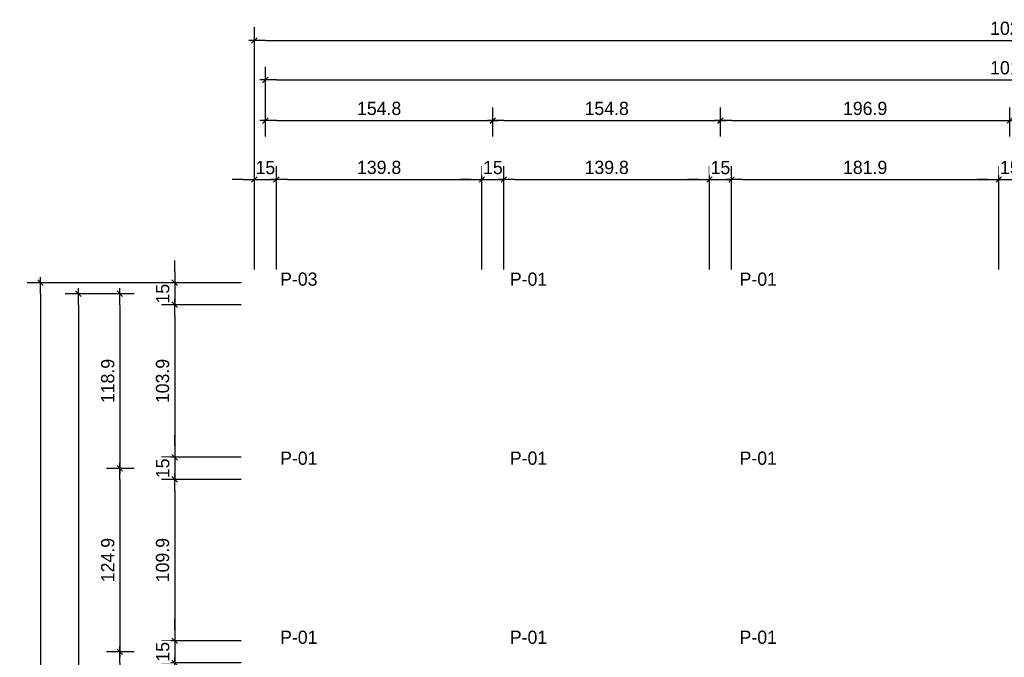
# Model space of a CAD drawing. Header units: millimetres. Extents: x 19442 to 19711, y 4351 to 4752.
# Tile 4 of 256: x 19442.44 to 19449.14, y 4519.67 to 4524.01. Entities that reach past the tile are written whole.
import ezdxf

# ---------------------------------------------------------------- set-up
doc = ezdxf.new("R2010")
doc.units = ezdxf.units.MM
doc.layers.add('0 @ 0.5', color=7, linetype='Continuous')
doc.layers.add('TEXTO @ 0.5', color=2, linetype='Continuous')
doc.styles.add('century gothic', font='GOTHIC.TTF')
doc.dimstyles.new('ANOTATIVE CM SMCONSTRUCCIONES', dxfattribs={"dimscale": 0, "dimtxt": 0.18, "dimasz": 0.15, "dimexe": 0.18, "dimexo": 0.18, "dimgap": 0.07, "dimtad": 1, "dimdec": 1, "dimlfac": 100, "dimdsep": 46, "dimtxsty": 'century gothic', "dimblk1": 'FLECHA1', "dimblk2": 'FLECHA1', "dimsah": 1, "dimcen": 0.18, "dimdle": 0.075, "dimclrd": 1, "dimclre": 1, "dimclrt": 2, "dimaunit": 1, "dimadec": 0, "dimazin": 2, "dimtfac": 0.75, "dimtdec": 1, "dimtix": 1, "dimtmove": 2, "dimatfit": 3, "dimfxl": 0.09, "dimtvp": 1.5, "dimtfill": 1, "dimtolj": 1, "dimtzin": 0, "dimarcsym": 0})

# ---------------------------------------------------------------- blocks, each defined once
blk = doc.blocks.new('FLECHA1')
at = {"color": 1}
blk.add_line((-1, 0), (0.496, 0), dxfattribs=at)
at = {"color": 4}
blk.add_line((-0.246, -0.248), (0.248, 0.25), dxfattribs=at)
blk = doc.blocks.new('*D413')
at = {"color": 1, "lineweight": -2, "transparency": 16777216}
for p, q in [((19444.108, 4523.2156), (19444.108, 4523.4145)), ((19445.6561, 4523.2156), (19445.6561, 4523.4145)), ((19444.183, 4523.3245), (19445.5811, 4523.3245))]:
    blk.add_line(p, q, dxfattribs=at)
at = {"layer": 'Defpoints', "color": 0, "transparency": 16777216}
for p in [(19445.6561, 4523.3245), (19444.108, 4523.1256), (19445.6561, 4523.1256)]:
    blk.add_point(p, dxfattribs=at)
at = {"color": 1, "lineweight": -2, "transparency": 16777216, "xscale": 0.075, "yscale": 0.075, "zscale": 0.075, "rotation": 180}
blk.add_blockref('FLECHA1', (19444.108, 4523.3245), dxfattribs=at)
at = {"color": 1, "lineweight": -2, "transparency": 16777216, "xscale": 0.075, "yscale": 0.075, "zscale": 0.075}
blk.add_blockref('FLECHA1', (19445.6561, 4523.3245), dxfattribs=at)
at = {"color": 2, "transparency": 16777216, "insert": (19444.8821, 4523.4068), "char_height": 0.09, "attachment_point": 5, "style": 'century gothic', "bg_fill": 3, "box_fill_scale": 1.1, "bg_fill_color": 256, "bg_fill_true_color": 13158600, "bg_fill_transparency": 0}
blk.add_mtext('\\A1;154.8', dxfattribs=at)
blk = doc.blocks.new('*D414')
at = {"color": 1, "lineweight": -2, "transparency": 16777216}
for p, q in [((19445.6561, 4523.2156), (19445.6561, 4523.4145)), ((19447.2042, 4523.2156), (19447.2042, 4523.4145)), ((19445.7311, 4523.3245), (19447.1292, 4523.3245))]:
    blk.add_line(p, q, dxfattribs=at)
at = {"layer": 'Defpoints', "color": 0, "transparency": 16777216}
for p in [(19447.2042, 4523.3245), (19445.6561, 4523.1256), (19447.2042, 4523.1256)]:
    blk.add_point(p, dxfattribs=at)
at = {"color": 1, "lineweight": -2, "transparency": 16777216, "xscale": 0.075, "yscale": 0.075, "zscale": 0.075, "rotation": 180}
blk.add_blockref('FLECHA1', (19445.6561, 4523.3245), dxfattribs=at)
at = {"color": 1, "lineweight": -2, "transparency": 16777216, "xscale": 0.075, "yscale": 0.075, "zscale": 0.075}
blk.add_blockref('FLECHA1', (19447.2042, 4523.3245), dxfattribs=at)
at = {"color": 2, "transparency": 16777216, "insert": (19446.4302, 4523.4068), "char_height": 0.09, "attachment_point": 5, "style": 'century gothic', "bg_fill": 3, "box_fill_scale": 1.1, "bg_fill_color": 256, "bg_fill_true_color": 13158600, "bg_fill_transparency": 0}
blk.add_mtext('\\A1;154.8', dxfattribs=at)
blk = doc.blocks.new('*D415')
at = {"color": 1, "lineweight": -2, "transparency": 16777216}
for p, q in [((19447.2042, 4523.33), (19447.2042, 4523.4145)), ((19449.173, 4523.3197), (19449.173, 4523.4145)), ((19447.2792, 4523.3245), (19449.098, 4523.3245))]:
    blk.add_line(p, q, dxfattribs=at)
at = {"layer": 'Defpoints', "color": 0, "transparency": 16777216}
for p in [(19449.173, 4523.3245), (19447.2042, 4523.24), (19449.173, 4523.2297)]:
    blk.add_point(p, dxfattribs=at)
at = {"color": 1, "lineweight": -2, "transparency": 16777216, "xscale": 0.075, "yscale": 0.075, "zscale": 0.075, "rotation": 180}
blk.add_blockref('FLECHA1', (19447.2042, 4523.3245), dxfattribs=at)
at = {"color": 1, "lineweight": -2, "transparency": 16777216, "xscale": 0.075, "yscale": 0.075, "zscale": 0.075}
blk.add_blockref('FLECHA1', (19449.173, 4523.3245), dxfattribs=at)
at = {"color": 2, "transparency": 16777216, "insert": (19448.1886, 4523.4068), "char_height": 0.09, "attachment_point": 5, "style": 'century gothic', "bg_fill": 3, "box_fill_scale": 1.1, "bg_fill_color": 256, "bg_fill_true_color": 13158600, "bg_fill_transparency": 0}
blk.add_mtext('\\A1;196.9', dxfattribs=at)
blk = doc.blocks.new('*D419')
at = {"color": 1, "lineweight": -2, "transparency": 16777216}
for p, q in [((19444.108, 4523.33), (19444.108, 4523.6913)), ((19454.2379, 4523.2156), (19454.2379, 4523.6913)), ((19444.183, 4523.6013), (19454.1629, 4523.6013))]:
    blk.add_line(p, q, dxfattribs=at)
at = {"layer": 'Defpoints', "color": 0, "transparency": 16777216}
for p in [(19454.2379, 4523.6013), (19444.108, 4523.24), (19454.2379, 4523.1256)]:
    blk.add_point(p, dxfattribs=at)
at = {"color": 1, "lineweight": -2, "transparency": 16777216, "xscale": 0.075, "yscale": 0.075, "zscale": 0.075, "rotation": 180}
blk.add_blockref('FLECHA1', (19444.108, 4523.6013), dxfattribs=at)
at = {"color": 1, "lineweight": -2, "transparency": 16777216, "xscale": 0.075, "yscale": 0.075, "zscale": 0.075}
blk.add_blockref('FLECHA1', (19454.2379, 4523.6013), dxfattribs=at)
at = {"color": 2, "transparency": 16777216, "insert": (19449.173, 4523.6835), "char_height": 0.09, "attachment_point": 5, "style": 'century gothic', "bg_fill": 3, "box_fill_scale": 1.1, "bg_fill_color": 256, "bg_fill_true_color": 13158600, "bg_fill_transparency": 0}
blk.add_mtext('\\A1;1013', dxfattribs=at)
blk = doc.blocks.new('*D420')
at = {"color": 1, "lineweight": -2, "transparency": 16777216}
for p, q in [((19443.2163, 4522.1459), (19443.0282, 4522.1459)), ((19443.1182, 4522.0709), (19443.1182, 4521.0317)), ((19443.2163, 4520.9567), (19443.0282, 4520.9567))]:
    blk.add_line(p, q, dxfattribs=at)
at = {"layer": 'Defpoints', "color": 0, "transparency": 16777216}
for p in [(19443.3063, 4522.1459), (19443.1182, 4520.9567), (19443.3063, 4520.9567)]:
    blk.add_point(p, dxfattribs=at)
at = {"color": 1, "lineweight": -2, "transparency": 16777216, "xscale": 0.075, "yscale": 0.075, "zscale": 0.075}
for p, rotation in [((19443.1182, 4522.1459), 90), ((19443.1182, 4520.9567), 270)]:
    blk.add_blockref('FLECHA1', p, dxfattribs=dict(at, rotation=rotation))
at = {"color": 2, "transparency": 16777216, "insert": (19443.0359, 4521.5513), "char_height": 0.09, "attachment_point": 5, "rotation": 90, "style": 'century gothic', "bg_fill": 3, "box_fill_scale": 1.1, "bg_fill_color": 256, "bg_fill_true_color": 13158600, "bg_fill_transparency": 0}
blk.add_mtext('\\A1;118.9', dxfattribs=at)
blk = doc.blocks.new('*D421')
at = {"color": 1, "lineweight": -2, "transparency": 16777216}
for p, q in [((19443.2163, 4520.9567), (19443.0282, 4520.9567)), ((19443.1182, 4520.8817), (19443.1182, 4519.7825)), ((19443.2163, 4519.7075), (19443.0282, 4519.7075))]:
    blk.add_line(p, q, dxfattribs=at)
at = {"layer": 'Defpoints', "color": 0, "transparency": 16777216}
for p in [(19443.3063, 4520.9567), (19443.1182, 4519.7075), (19443.3063, 4519.7075)]:
    blk.add_point(p, dxfattribs=at)
at = {"color": 1, "lineweight": -2, "transparency": 16777216, "xscale": 0.075, "yscale": 0.075, "zscale": 0.075}
for p, rotation in [((19443.1182, 4520.9567), 90), ((19443.1182, 4519.7075), 270)]:
    blk.add_blockref('FLECHA1', p, dxfattribs=dict(at, rotation=rotation))
at = {"color": 2, "transparency": 16777216, "insert": (19443.0359, 4520.3321), "char_height": 0.09, "attachment_point": 5, "rotation": 90, "style": 'century gothic', "bg_fill": 3, "box_fill_scale": 1.1, "bg_fill_color": 256, "bg_fill_true_color": 13158600, "bg_fill_transparency": 0}
blk.add_mtext('\\A1;124.9', dxfattribs=at)
blk = doc.blocks.new('*D422')
at = {"color": 1, "lineweight": -2, "transparency": 16777216}
for p, q in [((19443.2163, 4519.7075), (19443.0282, 4519.7075)), ((19443.1182, 4519.6325), (19443.1182, 4517.8625)), ((19443.2163, 4517.7875), (19443.0282, 4517.7875))]:
    blk.add_line(p, q, dxfattribs=at)
at = {"layer": 'Defpoints', "color": 0, "transparency": 16777216}
for p in [(19443.3063, 4519.7075), (19443.1182, 4517.7875), (19443.3063, 4517.7875)]:
    blk.add_point(p, dxfattribs=at)
at = {"color": 1, "lineweight": -2, "transparency": 16777216, "xscale": 0.075, "yscale": 0.075, "zscale": 0.075}
for p, rotation in [((19443.1182, 4519.7075), 90), ((19443.1182, 4517.7875), 270)]:
    blk.add_blockref('FLECHA1', p, dxfattribs=dict(at, rotation=rotation))
at = {"color": 2, "transparency": 16777216, "insert": (19443.0359, 4518.7475), "char_height": 0.09, "attachment_point": 5, "rotation": 90, "style": 'century gothic', "bg_fill": 3, "box_fill_scale": 1.1, "bg_fill_color": 256, "bg_fill_true_color": 13158600, "bg_fill_transparency": 0}
blk.add_mtext('\\A1;192', dxfattribs=at)
blk = doc.blocks.new('*D423')
at = {"color": 1, "lineweight": -2, "transparency": 16777216}
for p, q in [((19443.2163, 4522.1459), (19442.7458, 4522.1459)), ((19442.8358, 4522.0709), (19442.8358, 4515.9425)), ((19443.2163, 4515.8675), (19442.7458, 4515.8675))]:
    blk.add_line(p, q, dxfattribs=at)
at = {"layer": 'Defpoints', "color": 0, "transparency": 16777216}
for p in [(19443.3063, 4522.1459), (19442.8358, 4515.8675), (19443.3063, 4515.8675)]:
    blk.add_point(p, dxfattribs=at)
at = {"color": 1, "lineweight": -2, "transparency": 16777216, "xscale": 0.075, "yscale": 0.075, "zscale": 0.075}
for p, rotation in [((19442.8358, 4522.1459), 90), ((19442.8358, 4515.8675), 270)]:
    blk.add_blockref('FLECHA1', p, dxfattribs=dict(at, rotation=rotation))
at = {"color": 2, "transparency": 16777216, "insert": (19442.7535, 4519.0067), "char_height": 0.09, "attachment_point": 5, "rotation": 90, "style": 'century gothic', "bg_fill": 3, "box_fill_scale": 1.1, "bg_fill_color": 256, "bg_fill_true_color": 13158600, "bg_fill_transparency": 0}
blk.add_mtext('\\A1;627.8', dxfattribs=at)
blk = doc.blocks.new('*D437')
at = {"color": 1, "lineweight": -2, "transparency": 16777216}
for p, q in [((19445.6561, 4523.2156), (19445.6561, 4523.4145)), ((19447.2042, 4523.2156), (19447.2042, 4523.4145)), ((19445.7311, 4523.3245), (19447.1292, 4523.3245))]:
    blk.add_line(p, q, dxfattribs=at)
at = {"layer": 'Defpoints', "color": 0, "transparency": 16777216}
for p in [(19447.2042, 4523.3245), (19445.6561, 4523.1256), (19447.2042, 4523.1256)]:
    blk.add_point(p, dxfattribs=at)
at = {"color": 1, "lineweight": -2, "transparency": 16777216, "xscale": 0.075, "yscale": 0.075, "zscale": 0.075, "rotation": 180}
blk.add_blockref('FLECHA1', (19445.6561, 4523.3245), dxfattribs=at)
at = {"color": 1, "lineweight": -2, "transparency": 16777216, "xscale": 0.075, "yscale": 0.075, "zscale": 0.075}
blk.add_blockref('FLECHA1', (19447.2042, 4523.3245), dxfattribs=at)
at = {"color": 2, "transparency": 16777216, "insert": (19446.4302, 4523.4068), "char_height": 0.09, "attachment_point": 5, "style": 'century gothic', "bg_fill": 3, "box_fill_scale": 1.1, "bg_fill_color": 256, "bg_fill_true_color": 13158600, "bg_fill_transparency": 0}
blk.add_mtext('\\A1;154.8', dxfattribs=at)
blk = doc.blocks.new('*D438')
at = {"color": 1, "lineweight": -2, "transparency": 16777216}
for p, q in [((19447.2042, 4523.2156), (19447.2042, 4523.4145)), ((19449.173, 4523.2156), (19449.173, 4523.4145)), ((19447.2792, 4523.3245), (19449.098, 4523.3245))]:
    blk.add_line(p, q, dxfattribs=at)
at = {"layer": 'Defpoints', "color": 0, "transparency": 16777216}
for p in [(19449.173, 4523.3245), (19447.2042, 4523.1256), (19449.173, 4523.1256)]:
    blk.add_point(p, dxfattribs=at)
at = {"color": 1, "lineweight": -2, "transparency": 16777216, "xscale": 0.075, "yscale": 0.075, "zscale": 0.075, "rotation": 180}
blk.add_blockref('FLECHA1', (19447.2042, 4523.3245), dxfattribs=at)
at = {"color": 1, "lineweight": -2, "transparency": 16777216, "xscale": 0.075, "yscale": 0.075, "zscale": 0.075}
blk.add_blockref('FLECHA1', (19449.173, 4523.3245), dxfattribs=at)
at = {"color": 2, "transparency": 16777216, "insert": (19448.1886, 4523.4068), "char_height": 0.09, "attachment_point": 5, "style": 'century gothic', "bg_fill": 3, "box_fill_scale": 1.1, "bg_fill_color": 256, "bg_fill_true_color": 13158600, "bg_fill_transparency": 0}
blk.add_mtext('\\A1;196.9', dxfattribs=at)
blk = doc.blocks.new('*D442')
at = {"color": 1, "lineweight": -2, "transparency": 16777216}
for p, q in [((19444.033, 4522.3109), (19444.033, 4523.013)), ((19444.183, 4522.3109), (19444.183, 4523.013)), ((19443.958, 4522.923), (19443.883, 4522.923)), ((19444.033, 4522.923), (19444.183, 4522.923)), ((19444.258, 4522.923), (19444.333, 4522.923))]:
    blk.add_line(p, q, dxfattribs=at)
at = {"layer": 'Defpoints', "color": 0, "transparency": 16777216}
for p in [(19444.033, 4522.2209), (19444.183, 4522.2209)]:
    blk.add_point(p, dxfattribs=at)
at = {"color": 1, "lineweight": -2, "transparency": 16777216, "xscale": 0.075, "yscale": 0.075, "zscale": 0.075}
blk.add_blockref('FLECHA1', (19444.033, 4522.923), dxfattribs=at)
at = {"color": 1, "lineweight": -2, "transparency": 16777216, "xscale": 0.075, "yscale": 0.075, "zscale": 0.075, "rotation": 180}
blk.add_blockref('FLECHA1', (19444.183, 4522.923), dxfattribs=at)
at = {"color": 2, "transparency": 16777216, "insert": (19444.108, 4523.0041), "char_height": 0.09, "attachment_point": 5, "style": 'century gothic', "bg_fill": 3, "box_fill_scale": 1.1, "bg_fill_color": 256, "bg_fill_true_color": 13158600, "bg_fill_transparency": 0}
blk.add_mtext('\\A1;15', dxfattribs=at)
at = {"layer": 'Defpoints', "color": 0, "transparency": 16777216}
blk.add_point((19444.183, 4522.923), dxfattribs=at)
blk = doc.blocks.new('*D443')
at = {"color": 1, "lineweight": -2, "transparency": 16777216}
for p, q in [((19444.183, 4522.3109), (19444.183, 4523.013)), ((19445.5811, 4522.3109), (19445.5811, 4523.013)), ((19444.258, 4522.923), (19445.5061, 4522.923))]:
    blk.add_line(p, q, dxfattribs=at)
at = {"layer": 'Defpoints', "color": 0, "transparency": 16777216}
for p in [(19445.5811, 4522.923), (19444.183, 4522.2209), (19445.5811, 4522.2209)]:
    blk.add_point(p, dxfattribs=at)
at = {"color": 1, "lineweight": -2, "transparency": 16777216, "xscale": 0.075, "yscale": 0.075, "zscale": 0.075, "rotation": 180}
blk.add_blockref('FLECHA1', (19444.183, 4522.923), dxfattribs=at)
at = {"color": 1, "lineweight": -2, "transparency": 16777216, "xscale": 0.075, "yscale": 0.075, "zscale": 0.075}
blk.add_blockref('FLECHA1', (19445.5811, 4522.923), dxfattribs=at)
at = {"color": 2, "transparency": 16777216, "insert": (19444.8821, 4523.0053), "char_height": 0.09, "attachment_point": 5, "style": 'century gothic', "bg_fill": 3, "box_fill_scale": 1.1, "bg_fill_color": 256, "bg_fill_true_color": 13158600, "bg_fill_transparency": 0}
blk.add_mtext('\\A1;139.8', dxfattribs=at)
blk = doc.blocks.new('*D444')
at = {"color": 1, "lineweight": -2, "transparency": 16777216}
for p, q in [((19445.5811, 4522.3109), (19445.5811, 4523.013)), ((19445.7311, 4522.3109), (19445.7311, 4523.013)), ((19445.5061, 4522.923), (19445.4311, 4522.923)), ((19445.5811, 4522.923), (19445.7311, 4522.923)), ((19445.8061, 4522.923), (19445.8811, 4522.923))]:
    blk.add_line(p, q, dxfattribs=at)
at = {"layer": 'Defpoints', "color": 0, "transparency": 16777216}
for p in [(19445.5811, 4522.2209), (19445.7311, 4522.2209)]:
    blk.add_point(p, dxfattribs=at)
at = {"color": 1, "lineweight": -2, "transparency": 16777216, "xscale": 0.075, "yscale": 0.075, "zscale": 0.075}
blk.add_blockref('FLECHA1', (19445.5811, 4522.923), dxfattribs=at)
at = {"color": 1, "lineweight": -2, "transparency": 16777216, "xscale": 0.075, "yscale": 0.075, "zscale": 0.075, "rotation": 180}
blk.add_blockref('FLECHA1', (19445.7311, 4522.923), dxfattribs=at)
at = {"color": 2, "transparency": 16777216, "insert": (19445.6561, 4523.0041), "char_height": 0.09, "attachment_point": 5, "style": 'century gothic', "bg_fill": 3, "box_fill_scale": 1.1, "bg_fill_color": 256, "bg_fill_true_color": 13158600, "bg_fill_transparency": 0}
blk.add_mtext('\\A1;15', dxfattribs=at)
at = {"layer": 'Defpoints', "color": 0, "transparency": 16777216}
blk.add_point((19445.7311, 4522.923), dxfattribs=at)
blk = doc.blocks.new('*D445')
at = {"color": 1, "lineweight": -2, "transparency": 16777216}
for p, q in [((19445.7311, 4522.3109), (19445.7311, 4523.013)), ((19447.1292, 4522.3109), (19447.1292, 4523.013)), ((19445.8061, 4522.923), (19447.0542, 4522.923))]:
    blk.add_line(p, q, dxfattribs=at)
at = {"layer": 'Defpoints', "color": 0, "transparency": 16777216}
for p in [(19447.1292, 4522.923), (19445.7311, 4522.2209), (19447.1292, 4522.2209)]:
    blk.add_point(p, dxfattribs=at)
at = {"color": 1, "lineweight": -2, "transparency": 16777216, "xscale": 0.075, "yscale": 0.075, "zscale": 0.075, "rotation": 180}
blk.add_blockref('FLECHA1', (19445.7311, 4522.923), dxfattribs=at)
at = {"color": 1, "lineweight": -2, "transparency": 16777216, "xscale": 0.075, "yscale": 0.075, "zscale": 0.075}
blk.add_blockref('FLECHA1', (19447.1292, 4522.923), dxfattribs=at)
at = {"color": 2, "transparency": 16777216, "insert": (19446.4302, 4523.0053), "char_height": 0.09, "attachment_point": 5, "style": 'century gothic', "bg_fill": 3, "box_fill_scale": 1.1, "bg_fill_color": 256, "bg_fill_true_color": 13158600, "bg_fill_transparency": 0}
blk.add_mtext('\\A1;139.8', dxfattribs=at)
blk = doc.blocks.new('*D446')
at = {"color": 1, "lineweight": -2, "transparency": 16777216}
for p, q in [((19447.1292, 4522.3109), (19447.1292, 4523.013)), ((19447.2792, 4522.3109), (19447.2792, 4523.013)), ((19447.0542, 4522.923), (19446.9792, 4522.923)), ((19447.1292, 4522.923), (19447.2792, 4522.923)), ((19447.3542, 4522.923), (19447.4292, 4522.923))]:
    blk.add_line(p, q, dxfattribs=at)
at = {"layer": 'Defpoints', "color": 0, "transparency": 16777216}
for p in [(19447.1292, 4522.2209), (19447.2792, 4522.2209)]:
    blk.add_point(p, dxfattribs=at)
at = {"color": 1, "lineweight": -2, "transparency": 16777216, "xscale": 0.075, "yscale": 0.075, "zscale": 0.075}
blk.add_blockref('FLECHA1', (19447.1292, 4522.923), dxfattribs=at)
at = {"color": 1, "lineweight": -2, "transparency": 16777216, "xscale": 0.075, "yscale": 0.075, "zscale": 0.075, "rotation": 180}
blk.add_blockref('FLECHA1', (19447.2792, 4522.923), dxfattribs=at)
at = {"color": 2, "transparency": 16777216, "insert": (19447.2042, 4523.0041), "char_height": 0.09, "attachment_point": 5, "style": 'century gothic', "bg_fill": 3, "box_fill_scale": 1.1, "bg_fill_color": 256, "bg_fill_true_color": 13158600, "bg_fill_transparency": 0}
blk.add_mtext('\\A1;15', dxfattribs=at)
at = {"layer": 'Defpoints', "color": 0, "transparency": 16777216}
blk.add_point((19447.2792, 4522.923), dxfattribs=at)
blk = doc.blocks.new('*D447')
at = {"color": 1, "lineweight": -2, "transparency": 16777216}
for p, q in [((19447.2792, 4522.3109), (19447.2792, 4523.013)), ((19449.098, 4522.3109), (19449.098, 4523.013)), ((19447.3542, 4522.923), (19449.023, 4522.923))]:
    blk.add_line(p, q, dxfattribs=at)
at = {"layer": 'Defpoints', "color": 0, "transparency": 16777216}
for p in [(19449.098, 4522.923), (19447.2792, 4522.2209), (19449.098, 4522.2209)]:
    blk.add_point(p, dxfattribs=at)
at = {"color": 1, "lineweight": -2, "transparency": 16777216, "xscale": 0.075, "yscale": 0.075, "zscale": 0.075, "rotation": 180}
blk.add_blockref('FLECHA1', (19447.2792, 4522.923), dxfattribs=at)
at = {"color": 1, "lineweight": -2, "transparency": 16777216, "xscale": 0.075, "yscale": 0.075, "zscale": 0.075}
blk.add_blockref('FLECHA1', (19449.098, 4522.923), dxfattribs=at)
at = {"color": 2, "transparency": 16777216, "insert": (19448.1886, 4523.0053), "char_height": 0.09, "attachment_point": 5, "style": 'century gothic', "bg_fill": 3, "box_fill_scale": 1.1, "bg_fill_color": 256, "bg_fill_true_color": 13158600, "bg_fill_transparency": 0}
blk.add_mtext('\\A1;181.9', dxfattribs=at)
blk = doc.blocks.new('*D448')
at = {"color": 1, "lineweight": -2, "transparency": 16777216}
for p, q in [((19449.098, 4522.3109), (19449.098, 4523.013)), ((19449.248, 4522.3109), (19449.248, 4523.013)), ((19449.023, 4522.923), (19448.948, 4522.923)), ((19449.098, 4522.923), (19449.248, 4522.923)), ((19449.323, 4522.923), (19449.398, 4522.923))]:
    blk.add_line(p, q, dxfattribs=at)
at = {"layer": 'Defpoints', "color": 0, "transparency": 16777216}
for p in [(19449.098, 4522.2209), (19449.248, 4522.2209)]:
    blk.add_point(p, dxfattribs=at)
at = {"color": 1, "lineweight": -2, "transparency": 16777216, "xscale": 0.075, "yscale": 0.075, "zscale": 0.075}
blk.add_blockref('FLECHA1', (19449.098, 4522.923), dxfattribs=at)
at = {"color": 1, "lineweight": -2, "transparency": 16777216, "xscale": 0.075, "yscale": 0.075, "zscale": 0.075, "rotation": 180}
blk.add_blockref('FLECHA1', (19449.248, 4522.923), dxfattribs=at)
at = {"color": 2, "transparency": 16777216, "insert": (19449.173, 4523.0041), "char_height": 0.09, "attachment_point": 5, "style": 'century gothic', "bg_fill": 3, "box_fill_scale": 1.1, "bg_fill_color": 256, "bg_fill_true_color": 13158600, "bg_fill_transparency": 0}
blk.add_mtext('\\A1;15', dxfattribs=at)
at = {"layer": 'Defpoints', "color": 0, "transparency": 16777216}
blk.add_point((19449.248, 4522.923), dxfattribs=at)
blk = doc.blocks.new('*D452')
at = {"color": 1, "lineweight": -2, "transparency": 16777216}
for p, q in [((19443.4911, 4522.2959), (19443.4911, 4522.3709)), ((19443.943, 4522.2209), (19443.4011, 4522.2209)), ((19443.4911, 4522.2209), (19443.4911, 4522.0709)), ((19443.943, 4522.0709), (19443.4011, 4522.0709)), ((19443.4911, 4521.9959), (19443.4911, 4521.9209))]:
    blk.add_line(p, q, dxfattribs=at)
at = {"layer": 'Defpoints', "color": 0, "transparency": 16777216}
for p in [(19444.033, 4522.2209), (19444.033, 4522.0709)]:
    blk.add_point(p, dxfattribs=at)
at = {"color": 1, "lineweight": -2, "transparency": 16777216, "xscale": 0.075, "yscale": 0.075, "zscale": 0.075}
for p, rotation in [((19443.4911, 4522.2209), 270), ((19443.4911, 4522.0709), 90)]:
    blk.add_blockref('FLECHA1', p, dxfattribs=dict(at, rotation=rotation))
at = {"color": 2, "transparency": 16777216, "insert": (19443.4099, 4522.1459), "char_height": 0.09, "attachment_point": 5, "rotation": 90, "style": 'century gothic', "bg_fill": 3, "box_fill_scale": 1.1, "bg_fill_color": 256, "bg_fill_true_color": 13158600, "bg_fill_transparency": 0}
blk.add_mtext('\\A1;15', dxfattribs=at)
at = {"layer": 'Defpoints', "color": 0, "transparency": 16777216}
blk.add_point((19443.4911, 4522.0709), dxfattribs=at)
blk = doc.blocks.new('*D453')
at = {"color": 1, "lineweight": -2, "transparency": 16777216}
for p, q in [((19443.943, 4522.0709), (19443.4011, 4522.0709)), ((19443.4911, 4521.9959), (19443.4911, 4521.1067)), ((19443.943, 4521.0317), (19443.4011, 4521.0317))]:
    blk.add_line(p, q, dxfattribs=at)
at = {"layer": 'Defpoints', "color": 0, "transparency": 16777216}
for p in [(19444.033, 4522.0709), (19443.4911, 4521.0317), (19444.033, 4521.0317)]:
    blk.add_point(p, dxfattribs=at)
at = {"color": 1, "lineweight": -2, "transparency": 16777216, "xscale": 0.075, "yscale": 0.075, "zscale": 0.075}
for p, rotation in [((19443.4911, 4522.0709), 90), ((19443.4911, 4521.0317), 270)]:
    blk.add_blockref('FLECHA1', p, dxfattribs=dict(at, rotation=rotation))
at = {"color": 2, "transparency": 16777216, "insert": (19443.4088, 4521.5513), "char_height": 0.09, "attachment_point": 5, "rotation": 90, "style": 'century gothic', "bg_fill": 3, "box_fill_scale": 1.1, "bg_fill_color": 256, "bg_fill_true_color": 13158600, "bg_fill_transparency": 0}
blk.add_mtext('\\A1;103.9', dxfattribs=at)
blk = doc.blocks.new('*D454')
at = {"color": 1, "lineweight": -2, "transparency": 16777216}
for p, q in [((19443.4911, 4521.1067), (19443.4911, 4521.1817)), ((19443.943, 4521.0317), (19443.4011, 4521.0317)), ((19443.4911, 4521.0317), (19443.4911, 4520.8817)), ((19443.943, 4520.8817), (19443.4011, 4520.8817)), ((19443.4911, 4520.8067), (19443.4911, 4520.7317))]:
    blk.add_line(p, q, dxfattribs=at)
at = {"layer": 'Defpoints', "color": 0, "transparency": 16777216}
for p in [(19444.033, 4521.0317), (19444.033, 4520.8817)]:
    blk.add_point(p, dxfattribs=at)
at = {"color": 1, "lineweight": -2, "transparency": 16777216, "xscale": 0.075, "yscale": 0.075, "zscale": 0.075}
for p, rotation in [((19443.4911, 4521.0317), 270), ((19443.4911, 4520.8817), 90)]:
    blk.add_blockref('FLECHA1', p, dxfattribs=dict(at, rotation=rotation))
at = {"color": 2, "transparency": 16777216, "insert": (19443.4099, 4520.9567), "char_height": 0.09, "attachment_point": 5, "rotation": 90, "style": 'century gothic', "bg_fill": 3, "box_fill_scale": 1.1, "bg_fill_color": 256, "bg_fill_true_color": 13158600, "bg_fill_transparency": 0}
blk.add_mtext('\\A1;15', dxfattribs=at)
at = {"layer": 'Defpoints', "color": 0, "transparency": 16777216}
blk.add_point((19443.4911, 4520.8817), dxfattribs=at)
blk = doc.blocks.new('*D455')
at = {"color": 1, "lineweight": -2, "transparency": 16777216}
for p, q in [((19443.943, 4520.8817), (19443.4011, 4520.8817)), ((19443.4911, 4520.8067), (19443.4911, 4519.8575)), ((19443.943, 4519.7825), (19443.4011, 4519.7825))]:
    blk.add_line(p, q, dxfattribs=at)
at = {"layer": 'Defpoints', "color": 0, "transparency": 16777216}
for p in [(19444.033, 4520.8817), (19443.4911, 4519.7825), (19444.033, 4519.7825)]:
    blk.add_point(p, dxfattribs=at)
at = {"color": 1, "lineweight": -2, "transparency": 16777216, "xscale": 0.075, "yscale": 0.075, "zscale": 0.075}
for p, rotation in [((19443.4911, 4520.8817), 90), ((19443.4911, 4519.7825), 270)]:
    blk.add_blockref('FLECHA1', p, dxfattribs=dict(at, rotation=rotation))
at = {"color": 2, "transparency": 16777216, "insert": (19443.4088, 4520.3321), "char_height": 0.09, "attachment_point": 5, "rotation": 90, "style": 'century gothic', "bg_fill": 3, "box_fill_scale": 1.1, "bg_fill_color": 256, "bg_fill_true_color": 13158600, "bg_fill_transparency": 0}
blk.add_mtext('\\A1;109.9', dxfattribs=at)
blk = doc.blocks.new('*D456')
at = {"color": 1, "lineweight": -2, "transparency": 16777216}
for p, q in [((19443.4911, 4519.8575), (19443.4911, 4519.9325)), ((19443.943, 4519.7825), (19443.4011, 4519.7825)), ((19443.4911, 4519.7825), (19443.4911, 4519.6325)), ((19443.943, 4519.6325), (19443.4011, 4519.6325)), ((19443.4911, 4519.5575), (19443.4911, 4519.4825))]:
    blk.add_line(p, q, dxfattribs=at)
at = {"layer": 'Defpoints', "color": 0, "transparency": 16777216}
for p in [(19444.033, 4519.7825), (19444.033, 4519.6325)]:
    blk.add_point(p, dxfattribs=at)
at = {"color": 1, "lineweight": -2, "transparency": 16777216, "xscale": 0.075, "yscale": 0.075, "zscale": 0.075}
for p, rotation in [((19443.4911, 4519.7825), 270), ((19443.4911, 4519.6325), 90)]:
    blk.add_blockref('FLECHA1', p, dxfattribs=dict(at, rotation=rotation))
at = {"color": 2, "transparency": 16777216, "insert": (19443.4099, 4519.7075), "char_height": 0.09, "attachment_point": 5, "rotation": 90, "style": 'century gothic', "bg_fill": 3, "box_fill_scale": 1.1, "bg_fill_color": 256, "bg_fill_true_color": 13158600, "bg_fill_transparency": 0}
blk.add_mtext('\\A1;15', dxfattribs=at)
at = {"layer": 'Defpoints', "color": 0, "transparency": 16777216}
blk.add_point((19443.4911, 4519.6325), dxfattribs=at)
blk = doc.blocks.new('*D738')
at = {"color": 1, "lineweight": -2, "transparency": 16777216}
for p, q in [((19444.033, 4522.3109), (19444.033, 4523.9602)), ((19454.3129, 4519.8725), (19454.3129, 4523.9602)), ((19444.108, 4523.8702), (19454.2379, 4523.8702))]:
    blk.add_line(p, q, dxfattribs=at)
at = {"layer": 'Defpoints', "color": 0, "transparency": 16777216}
for p in [(19454.3129, 4523.8702), (19444.033, 4522.2209), (19454.3129, 4519.7825)]:
    blk.add_point(p, dxfattribs=at)
at = {"color": 1, "lineweight": -2, "transparency": 16777216, "xscale": 0.075, "yscale": 0.075, "zscale": 0.075, "rotation": 180}
blk.add_blockref('FLECHA1', (19444.033, 4523.8702), dxfattribs=at)
at = {"color": 1, "lineweight": -2, "transparency": 16777216, "xscale": 0.075, "yscale": 0.075, "zscale": 0.075}
blk.add_blockref('FLECHA1', (19454.3129, 4523.8702), dxfattribs=at)
at = {"color": 2, "transparency": 16777216, "insert": (19449.173, 4523.9524), "char_height": 0.09, "attachment_point": 5, "style": 'century gothic', "bg_fill": 3, "box_fill_scale": 1.1, "bg_fill_color": 256, "bg_fill_true_color": 13158600, "bg_fill_transparency": 0}
blk.add_mtext('\\A1;1028', dxfattribs=at)
blk = doc.blocks.new('*D739')
at = {"color": 1, "lineweight": -2, "transparency": 16777216}
for p, q in [((19443.943, 4522.2209), (19442.4878, 4522.2209)), ((19442.5778, 4522.1459), (19442.5778, 4515.8675)), ((19443.943, 4515.7925), (19442.4878, 4515.7925))]:
    blk.add_line(p, q, dxfattribs=at)
at = {"layer": 'Defpoints', "color": 0, "transparency": 16777216}
for p in [(19444.033, 4522.2209), (19442.5778, 4515.7925), (19444.033, 4515.7925)]:
    blk.add_point(p, dxfattribs=at)
at = {"color": 1, "lineweight": -2, "transparency": 16777216, "xscale": 0.075, "yscale": 0.075, "zscale": 0.075}
for p, rotation in [((19442.5778, 4522.2209), 90), ((19442.5778, 4515.7925), 270)]:
    blk.add_blockref('FLECHA1', p, dxfattribs=dict(at, rotation=rotation))
at = {"color": 2, "transparency": 16777216, "insert": (19442.4956, 4519.0067), "char_height": 0.09, "attachment_point": 5, "rotation": 90, "style": 'century gothic', "bg_fill": 3, "box_fill_scale": 1.1, "bg_fill_color": 256, "bg_fill_true_color": 13158600, "bg_fill_transparency": 0}
blk.add_mtext('\\A1;642.8', dxfattribs=at)

msp = doc.modelspace()

# ---------------------------------------------------------------- texts
at = {"layer": 'TEXTO @ 0.5', "color": 2, "char_height": 0.09, "width": 0.238534, "attachment_point": 1, "style": 'century gothic'}
for s, insert in [('P-03 ', (19444.2082, 4522.2901)), ('P-01 ', (19445.7713, 4522.2901)), ('P-01 ', (19447.3344, 4522.2901)), ('P-01 ', (19444.2082, 4521.0709)), ('P-01 ', (19445.7713, 4521.0709)), ('P-01 ', (19447.3344, 4521.0709)), ('P-01 ', (19444.2082, 4519.8517)), ('P-01 ', (19445.7713, 4519.8517)), ('P-01 ', (19447.3344, 4519.8517))]:
    msp.add_mtext(s, dxfattribs=dict(at, insert=insert))

# ---------------------------------------------------------------- dimensions: what is measured, and where the dimension line sits
at = {"layer": '0 @ 0.5'}
dim = msp.add_linear_dim(base=(19445.6561, 4523.3245), p1=(19444.108, 4523.1256), p2=(19445.6561, 4523.1256), dimstyle='ANOTATIVE CM SMCONSTRUCCIONES', override={"dimscale": 0.5, "dimtix": 1, "dimtofl": 1, "dimtmove": 2, "dimatfit": 3}, dxfattribs=at)
dim.commit()
dim.dimension.update_dxf_attribs({"geometry": '*D413', "text_midpoint": (19444.8821, 4523.4068)})
dim = msp.add_linear_dim(base=(19443.1182, 4520.9567), p1=(19443.3063, 4522.1459), p2=(19443.3063, 4520.9567), angle=90, dimstyle='ANOTATIVE CM SMCONSTRUCCIONES', override={"dimscale": 0.5, "dimtix": 1, "dimtofl": 1, "dimtmove": 2, "dimatfit": 3}, dxfattribs=at)
dim.commit()
dim.dimension.update_dxf_attribs({"geometry": '*D420', "text_midpoint": (19443.0359, 4521.5513)})

# ---------------------------------------------------------------- next in the draw order: dimensions: what is measured, and where the dimension line sits
for base, p1, p2, picture, middle in [((19447.2042, 4523.3245), (19445.6561, 4523.1256), (19447.2042, 4523.1256), '*D414', (19446.4302, 4523.4068)), ((19444.183, 4522.923), (19444.033, 4522.2209), (19444.183, 4522.2209), '*D442', (19444.108, 4523.0041))]:
    dim = msp.add_linear_dim(base=base, p1=p1, p2=p2, dimstyle='ANOTATIVE CM SMCONSTRUCCIONES', override={"dimscale": 0.5, "dimtix": 1, "dimtofl": 1, "dimtmove": 2, "dimatfit": 3}, dxfattribs=at)
    dim.commit()
    dim.dimension.update_dxf_attribs({"geometry": picture, "text_midpoint": middle})
dim = msp.add_linear_dim(base=(19443.1182, 4519.7075), p1=(19443.3063, 4520.9567), p2=(19443.3063, 4519.7075), angle=90, dimstyle='ANOTATIVE CM SMCONSTRUCCIONES', override={"dimscale": 0.5, "dimtix": 1, "dimtofl": 1, "dimtmove": 2, "dimatfit": 3}, dxfattribs=at)
dim.commit()
dim.dimension.update_dxf_attribs({"geometry": '*D421', "text_midpoint": (19443.0359, 4520.3321)})

# ---------------------------------------------------------------- next in the draw order: dimensions: what is measured, and where the dimension line sits
for base, p1, p2, picture, middle in [((19449.173, 4523.3245), (19447.2042, 4523.24), (19449.173, 4523.2297), '*D415', (19448.1886, 4523.4068)), ((19445.5811, 4522.923), (19444.183, 4522.2209), (19445.5811, 4522.2209), '*D443', (19444.8821, 4523.0053))]:
    dim = msp.add_linear_dim(base=base, p1=p1, p2=p2, dimstyle='ANOTATIVE CM SMCONSTRUCCIONES', override={"dimscale": 0.5, "dimtix": 1, "dimtofl": 1, "dimtmove": 2, "dimatfit": 3}, dxfattribs=at)
    dim.commit()
    dim.dimension.update_dxf_attribs({"geometry": picture, "text_midpoint": middle})
for base, p1, p2, picture, middle in [((19443.4911, 4522.0709), (19444.033, 4522.2209), (19444.033, 4522.0709), '*D452', (19443.4099, 4522.1459)), ((19443.1182, 4517.7875), (19443.3063, 4519.7075), (19443.3063, 4517.7875), '*D422', (19443.0359, 4518.7475))]:
    dim = msp.add_linear_dim(base=base, p1=p1, p2=p2, angle=90, dimstyle='ANOTATIVE CM SMCONSTRUCCIONES', override={"dimscale": 0.5, "dimtix": 1, "dimtofl": 1, "dimtmove": 2, "dimatfit": 3}, dxfattribs=at)
    dim.commit()
    dim.dimension.update_dxf_attribs({"geometry": picture, "text_midpoint": middle})

# ---------------------------------------------------------------- next in the draw order: dimensions: what is measured, and where the dimension line sits
for base, p1, p2, picture, middle in [((19454.2379, 4523.6013), (19444.108, 4523.24), (19454.2379, 4523.1256), '*D419', (19449.173, 4523.6835)), ((19445.7311, 4522.923), (19445.5811, 4522.2209), (19445.7311, 4522.2209), '*D444', (19445.6561, 4523.0041))]:
    dim = msp.add_linear_dim(base=base, p1=p1, p2=p2, dimstyle='ANOTATIVE CM SMCONSTRUCCIONES', override={"dimscale": 0.5, "dimtix": 1, "dimtofl": 1, "dimtmove": 2, "dimatfit": 3}, dxfattribs=at)
    dim.commit()
    dim.dimension.update_dxf_attribs({"geometry": picture, "text_midpoint": middle})
for base, p1, p2, picture, middle in [((19442.8358, 4515.8675), (19443.3063, 4522.1459), (19443.3063, 4515.8675), '*D423', (19442.7535, 4519.0067)), ((19443.4911, 4521.0317), (19444.033, 4522.0709), (19444.033, 4521.0317), '*D453', (19443.4088, 4521.5513))]:
    dim = msp.add_linear_dim(base=base, p1=p1, p2=p2, angle=90, dimstyle='ANOTATIVE CM SMCONSTRUCCIONES', override={"dimscale": 0.5, "dimtix": 1, "dimtofl": 1, "dimtmove": 2, "dimatfit": 3}, dxfattribs=at)
    dim.commit()
    dim.dimension.update_dxf_attribs({"geometry": picture, "text_midpoint": middle})

# ---------------------------------------------------------------- next in the draw order: dimensions: what is measured, and where the dimension line sits
for base, p1, p2, picture, middle in [((19447.2042, 4523.3245), (19445.6561, 4523.1256), (19447.2042, 4523.1256), '*D437', (19446.4302, 4523.4068)), ((19447.1292, 4522.923), (19445.7311, 4522.2209), (19447.1292, 4522.2209), '*D445', (19446.4302, 4523.0053))]:
    dim = msp.add_linear_dim(base=base, p1=p1, p2=p2, dimstyle='ANOTATIVE CM SMCONSTRUCCIONES', override={"dimscale": 0.5, "dimtix": 1, "dimtofl": 1, "dimtmove": 2, "dimatfit": 3}, dxfattribs=at)
    dim.commit()
    dim.dimension.update_dxf_attribs({"geometry": picture, "text_midpoint": middle})
dim = msp.add_linear_dim(base=(19443.4911, 4520.8817), p1=(19444.033, 4521.0317), p2=(19444.033, 4520.8817), angle=90, dimstyle='ANOTATIVE CM SMCONSTRUCCIONES', override={"dimscale": 0.5, "dimtix": 1, "dimtofl": 1, "dimtmove": 2, "dimatfit": 3}, dxfattribs=at)
dim.commit()
dim.dimension.update_dxf_attribs({"geometry": '*D454', "text_midpoint": (19443.4099, 4520.9567)})

# ---------------------------------------------------------------- next in the draw order: dimensions: what is measured, and where the dimension line sits
for base, p1, p2, picture, middle in [((19449.173, 4523.3245), (19447.2042, 4523.1256), (19449.173, 4523.1256), '*D438', (19448.1886, 4523.4068)), ((19447.2792, 4522.923), (19447.1292, 4522.2209), (19447.2792, 4522.2209), '*D446', (19447.2042, 4523.0041))]:
    dim = msp.add_linear_dim(base=base, p1=p1, p2=p2, dimstyle='ANOTATIVE CM SMCONSTRUCCIONES', override={"dimscale": 0.5, "dimtix": 1, "dimtofl": 1, "dimtmove": 2, "dimatfit": 3}, dxfattribs=at)
    dim.commit()
    dim.dimension.update_dxf_attribs({"geometry": picture, "text_midpoint": middle})
dim = msp.add_linear_dim(base=(19443.4911, 4519.7825), p1=(19444.033, 4520.8817), p2=(19444.033, 4519.7825), angle=90, dimstyle='ANOTATIVE CM SMCONSTRUCCIONES', override={"dimscale": 0.5, "dimtix": 1, "dimtofl": 1, "dimtmove": 2, "dimatfit": 3}, dxfattribs=at)
dim.commit()
dim.dimension.update_dxf_attribs({"geometry": '*D455', "text_midpoint": (19443.4088, 4520.3321)})

# ---------------------------------------------------------------- next in the draw order: dimensions: what is measured, and where the dimension line sits
dim = msp.add_linear_dim(base=(19449.098, 4522.923), p1=(19447.2792, 4522.2209), p2=(19449.098, 4522.2209), dimstyle='ANOTATIVE CM SMCONSTRUCCIONES', override={"dimscale": 0.5, "dimtix": 1, "dimtofl": 1, "dimtmove": 2, "dimatfit": 3}, dxfattribs=at)
dim.commit()
dim.dimension.update_dxf_attribs({"geometry": '*D447', "text_midpoint": (19448.1886, 4523.0053)})
dim = msp.add_linear_dim(base=(19443.4911, 4519.6325), p1=(19444.033, 4519.7825), p2=(19444.033, 4519.6325), angle=90, dimstyle='ANOTATIVE CM SMCONSTRUCCIONES', override={"dimscale": 0.5, "dimtix": 1, "dimtofl": 1, "dimtmove": 2, "dimatfit": 3}, dxfattribs=at)
dim.commit()
dim.dimension.update_dxf_attribs({"geometry": '*D456', "text_midpoint": (19443.4099, 4519.7075)})

# ---------------------------------------------------------------- next in the draw order: dimensions: what is measured, and where the dimension line sits
dim = msp.add_linear_dim(base=(19449.248, 4522.923), p1=(19449.098, 4522.2209), p2=(19449.248, 4522.2209), dimstyle='ANOTATIVE CM SMCONSTRUCCIONES', override={"dimscale": 0.5, "dimtix": 1, "dimtofl": 1, "dimtmove": 2, "dimatfit": 3}, dxfattribs=at)
dim.commit()
dim.dimension.update_dxf_attribs({"geometry": '*D448', "text_midpoint": (19449.173, 4523.0041)})

# ---------------------------------------------------------------- next in the draw order: dimensions: what is measured, and where the dimension line sits
dim = msp.add_linear_dim(base=(19454.3129, 4523.8702), p1=(19444.033, 4522.2209), p2=(19454.3129, 4519.7825), dimstyle='ANOTATIVE CM SMCONSTRUCCIONES', override={"dimscale": 0.5, "dimtix": 1, "dimtofl": 1, "dimtmove": 2, "dimatfit": 3}, dxfattribs=at)
dim.commit()
dim.dimension.update_dxf_attribs({"geometry": '*D738', "text_midpoint": (19449.173, 4523.9524)})

# ---------------------------------------------------------------- next in the draw order: dimensions: what is measured, and where the dimension line sits
dim = msp.add_linear_dim(base=(19442.5778, 4515.7925), p1=(19444.033, 4522.2209), p2=(19444.033, 4515.7925), angle=90, dimstyle='ANOTATIVE CM SMCONSTRUCCIONES', override={"dimscale": 0.5, "dimtix": 1, "dimtofl": 1, "dimtmove": 2, "dimatfit": 3}, dxfattribs=at)
dim.commit()
dim.dimension.update_dxf_attribs({"geometry": '*D739', "text_midpoint": (19442.4956, 4519.0067)})

doc.saveas('drawing.dxf')
